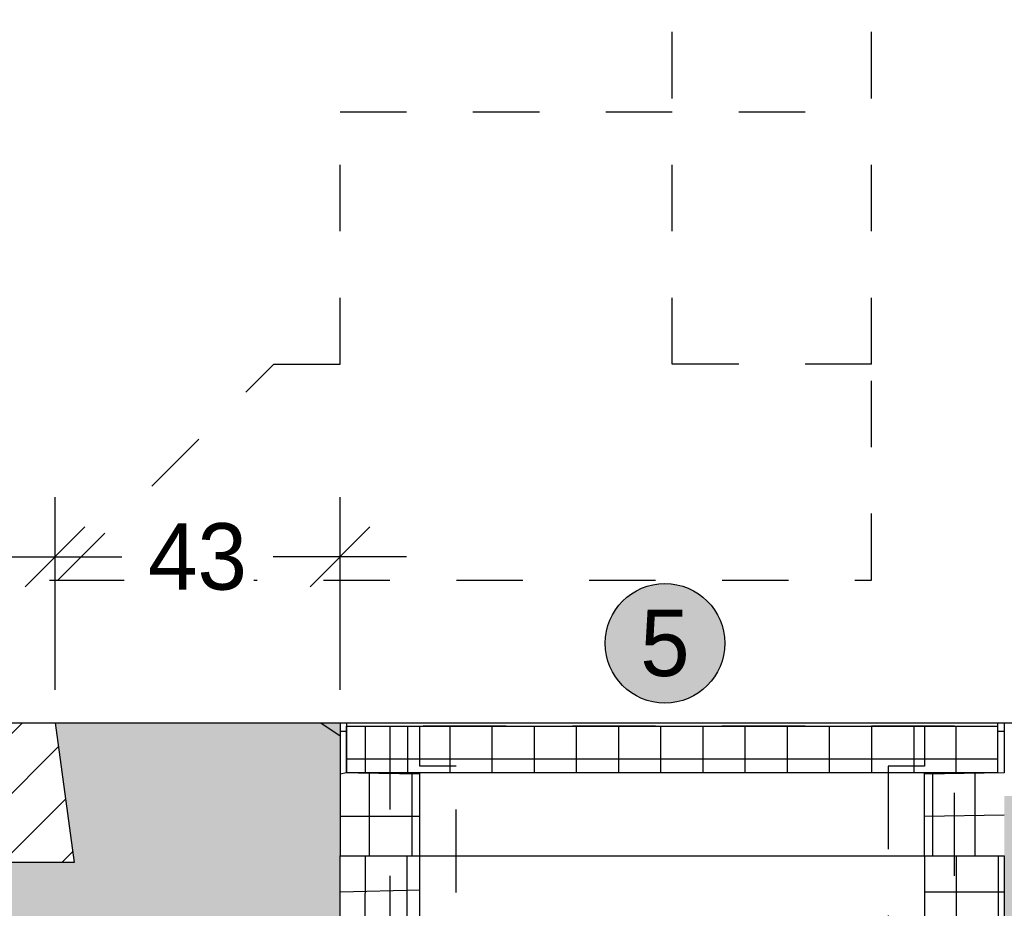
# Model space of a CAD drawing. Header units: metres. Extents: x -8 to 484, y -254 to 116.
# Tile 57 of 172: x 27.17 to 28.65, y 43.84 to 45.18. Entities that reach past the tile are written whole.
import ezdxf

# ---------------------------------------------------------------- set-up
doc = ezdxf.new("R2010")
doc.units = ezdxf.units.M
doc.linetypes.add('GESTRICHELT', pattern=[0.75, 0.5, -0.25])
doc.linetypes.add('STRICHLINIE', pattern=[0.75, 0.5, -0.25])
for name, color, linetype in [('GTU_A_Lichtraumprofil', 252, 'Continuous'), ('GTU_B', 253, 'Continuous'), ('GTU_B_Bemaßung', 253, 'Continuous'), ('GTU_P', 1, 'Continuous'), ('GTU_P_Baugrube', 11, 'Continuous'), ('GTU_P_Bemaßung', 1, 'Continuous'), ('GTU_P_Beschriftung', 1, 'Continuous')]:
    doc.layers.add(name, color=color, linetype=linetype)
doc.styles.add('PROVI', font='PROVI.SHX')
doc.dimstyles.new('1zu50', dxfattribs={"dimscale": 0.5, "dimtxt": 0.2, "dimasz": 0.18, "dimexe": 0.18, "dimexo": 0.02, "dimgap": 0.09, "dimtad": 0, "dimtih": 1, "dimtoh": 1, "dimzin": 4, "dimdsep": 46, "dimtxsty": 'PROVI', "dimblk1": 'OBLIQUE', "dimblk2": 'OBLIQUE', "dimsah": 1, "dimcen": 0.3, "dimdle": 0.2, "dimclrd": 256, "dimclre": 256, "dimclrt": 256, "dimadec": 0, "dimazin": 0, "dimtfac": 1, "dimtdec": 4, "dimtofl": 0, "dimtmove": 2, "dimatfit": 3, "dimldrblk": 'NONE', "dimfxl": 0.4, "dimfxlon": 1, "dimtfill": 1, "dimtfillclr": 256, "dimtolj": 1, "dimtzin": 0, "dimlwd": -1, "dimlwe": -1, "dimarcsym": 0})
doc.dimstyles.new('1zu50 (cm)', dxfattribs={"dimscale": 0.5, "dimtxt": 0.2, "dimasz": 0.18, "dimexe": 0.18, "dimexo": 0.02, "dimgap": 0.09, "dimtad": 0, "dimtih": 1, "dimtoh": 1, "dimdec": 0, "dimlfac": 100, "dimzin": 4, "dimdsep": 46, "dimtxsty": 'PROVI', "dimblk1": 'OBLIQUE', "dimblk2": 'OBLIQUE', "dimsah": 1, "dimcen": 0.3, "dimdle": 0.2, "dimclrd": 256, "dimclre": 256, "dimclrt": 256, "dimadec": 0, "dimazin": 0, "dimtfac": 1, "dimtdec": 4, "dimtofl": 0, "dimtmove": 2, "dimatfit": 3, "dimldrblk": 'NONE', "dimfxl": 0.4, "dimfxlon": 1, "dimtfill": 1, "dimtfillclr": 256, "dimtolj": 1, "dimtzin": 0, "dimlwd": -1, "dimlwe": -1, "dimarcsym": 0})

# ---------------------------------------------------------------- blocks, each defined once
blk = doc.blocks.new('Lira_250m GC mit_Ola')
at = {"layer": 'GTU_A_Lichtraumprofil', "linetype": 'STRICHLINIE', "ltscale": 0.2}
for points in [[(0.7499991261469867, 0.05499949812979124), (1.387499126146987, 0.05499949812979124), (1.387499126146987, -0.03800050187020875), (1.462499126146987, -0.03800050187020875), (1.462499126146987, -5.01870208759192e-07), (1.612499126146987, -5.018719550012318e-07), (1.612499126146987, 0.05499949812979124), (2.024999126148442, 0.05499949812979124), (3.249999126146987, 0.05499949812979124), (3.249999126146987, 0.3799994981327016), (3.249999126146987, 3.049999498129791), (2.609999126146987, 4.899999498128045), (-1.110000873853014, 4.899999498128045), (-1.750000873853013, 3.049999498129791), (-1.750000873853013, 0.3799994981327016), (-1.750000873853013, 0.05499949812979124), (-0.5250008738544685, 0.05499949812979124), (-0.1125008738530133, 0.05499949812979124), (-0.1125008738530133, -5.018719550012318e-07), (0.03749912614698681, -5.01870208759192e-07), (0.03749912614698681, -0.03800050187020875), (0.1124991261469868, -0.03800050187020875), (0.1124991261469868, 0.05499949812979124), (0.7499991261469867, 0.05499949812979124)], [(3.249999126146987, 0.3799994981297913), (2.949999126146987, 0.3799994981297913), (2.949999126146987, 3.917186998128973)], [(2.024999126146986, 0.05499949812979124), (2.349999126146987, 0.3799994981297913), (2.449999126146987, 0.3799994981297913), (2.449999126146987, 0.7599994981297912), (3.249999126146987, 0.7599994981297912)]]:
    blk.add_lwpolyline(points, dxfattribs=at)
blk = doc.blocks.new('_OBLIQUE')
at = {"color": 0, "linetype": 'ByBlock'}
blk.add_line((-0.5, -0.5), (0.5, 0.5), dxfattribs=at)
blk = doc.blocks.new('*D26')
at = {"layer": 'Defpoints', "color": 0, "linetype": 'Continuous'}
for p in [(25.9498193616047, 46.6232499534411), (25.9498193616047, 44.33831791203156), (28.4498193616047, 44.33831791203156)]:
    blk.add_point(p, dxfattribs=at)
at = {"layer": 'GTU_B_Bemaßung'}
for p, q in [((25.9498193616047, 46.42324995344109), (25.9498193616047, 46.7132499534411)), ((28.4498193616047, 46.42324995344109), (28.4498193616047, 46.7132499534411)), ((28.5498193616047, 46.6232499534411), (25.84981936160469, 46.6232499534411))]:
    blk.add_line(p, q, dxfattribs=at)
at = {"layer": 'GTU_B_Bemaßung', "linetype": 'Continuous', "xscale": 0.09, "yscale": 0.09, "zscale": 0.09, "rotation": 180}
blk.add_blockref('_OBLIQUE', (25.9498193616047, 46.6232499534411), dxfattribs=at)
at = {"layer": 'GTU_B_Bemaßung', "linetype": 'Continuous', "xscale": 0.09, "yscale": 0.09, "zscale": 0.09}
blk.add_blockref('_OBLIQUE', (28.4498193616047, 46.6232499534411), dxfattribs=at)
at = {"layer": 'GTU_B_Bemaßung', "linetype": 'Continuous', "insert": (27.19885451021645, 46.72324995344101), "char_height": 0.1, "attachment_point": 5, "style": 'PROVI', "bg_fill": 3, "box_fill_scale": 1.1, "bg_fill_color": 256, "bg_fill_true_color": 13158600, "bg_fill_transparency": 0}
blk.add_mtext('\\A1;2.50', dxfattribs=at)
blk = doc.blocks.new('_None')
blk = doc.blocks.new('*D31')
at = {"layer": 'Defpoints', "color": 0, "linetype": 'Continuous'}
for p in [(28.71981936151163, 47.1232499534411), (28.71981936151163, 44.1532499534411), (25.94981936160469, 44.08124995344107)]:
    blk.add_point(p, dxfattribs=at)
at = {"layer": 'GTU_B_Bemaßung', "linetype": 'Continuous'}
for p, q in [((25.94981936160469, 46.92324995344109), (25.94981936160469, 47.2132499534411)), ((28.71981936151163, 46.92324995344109), (28.71981936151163, 47.2132499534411)), ((25.84981936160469, 47.1232499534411), (27.17081936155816, 47.1232499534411)), ((28.81981936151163, 47.1232499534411), (27.49881936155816, 47.1232499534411))]:
    blk.add_line(p, q, dxfattribs=at)
at = {"layer": 'GTU_B_Bemaßung', "linetype": 'Continuous', "xscale": 0.09, "yscale": 0.09, "zscale": 0.09, "rotation": 180}
blk.add_blockref('_OBLIQUE', (25.94981936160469, 47.1232499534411), dxfattribs=at)
at = {"layer": 'GTU_B_Bemaßung', "linetype": 'Continuous', "xscale": 0.09, "yscale": 0.09, "zscale": 0.09}
blk.add_blockref('_OBLIQUE', (28.71981936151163, 47.1232499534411), dxfattribs=at)
at = {"layer": 'GTU_B_Bemaßung', "linetype": 'Continuous', "insert": (27.33481936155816, 47.1232499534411), "char_height": 0.1, "attachment_point": 5, "style": 'PROVI', "bg_fill": 3, "box_fill_scale": 1.1, "bg_fill_color": 256, "bg_fill_true_color": 13158600, "bg_fill_transparency": 0}
blk.add_mtext('\\A1;2.77', dxfattribs=at)
blk = doc.blocks.new('*D32')
at = {"layer": 'Defpoints', "color": 0, "linetype": 'Continuous'}
for p in [(33.05981936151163, 47.1232499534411), (28.71981936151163, 44.1532499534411), (33.05981936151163, 44.1532499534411)]:
    blk.add_point(p, dxfattribs=at)
at = {"layer": 'GTU_B_Bemaßung', "linetype": 'Continuous'}
for p, q in [((28.71981936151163, 46.92324995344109), (28.71981936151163, 47.2132499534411)), ((33.05981936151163, 46.92324995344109), (33.05981936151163, 47.2132499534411)), ((28.61981936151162, 47.1232499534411), (30.71581936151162, 47.1232499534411)), ((33.15981936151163, 47.1232499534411), (31.06381936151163, 47.1232499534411))]:
    blk.add_line(p, q, dxfattribs=at)
at = {"layer": 'GTU_B_Bemaßung', "linetype": 'Continuous', "xscale": 0.09, "yscale": 0.09, "zscale": 0.09, "rotation": 180}
blk.add_blockref('_OBLIQUE', (28.71981936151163, 47.1232499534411), dxfattribs=at)
at = {"layer": 'GTU_B_Bemaßung', "linetype": 'Continuous', "xscale": 0.09, "yscale": 0.09, "zscale": 0.09}
blk.add_blockref('_OBLIQUE', (33.05981936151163, 47.1232499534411), dxfattribs=at)
at = {"layer": 'GTU_B_Bemaßung', "linetype": 'Continuous', "insert": (30.88981936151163, 47.1232499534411), "char_height": 0.1, "attachment_point": 5, "style": 'PROVI', "bg_fill": 3, "box_fill_scale": 1.1, "bg_fill_color": 256, "bg_fill_true_color": 13158600, "bg_fill_transparency": 0}
blk.add_mtext('\\A1;4.34', dxfattribs=at)
blk = doc.blocks.new('*D71')
at = {"layer": 'Defpoints', "color": 0, "linetype": 'Continuous'}
for p in [(27.64981936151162, 47.6232499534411), (27.64981936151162, 44.12324995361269), (25.94981936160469, 44.08124995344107)]:
    blk.add_point(p, dxfattribs=at)
at = {"layer": 'GTU_P_Bemaßung', "linetype": 'Continuous'}
for p, q in [((25.94981936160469, 47.42324995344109), (25.94981936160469, 47.7132499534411)), ((27.64981936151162, 47.42324995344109), (27.64981936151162, 47.7132499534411)), ((25.84981936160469, 47.6232499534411), (26.6486618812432, 47.6232499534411)), ((27.74981936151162, 47.6232499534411), (26.95097684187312, 47.6232499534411))]:
    blk.add_line(p, q, dxfattribs=at)
at = {"layer": 'GTU_P_Bemaßung', "linetype": 'Continuous', "xscale": 0.09, "yscale": 0.09, "zscale": 0.09, "rotation": 180}
blk.add_blockref('_OBLIQUE', (25.94981936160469, 47.6232499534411), dxfattribs=at)
at = {"layer": 'GTU_P_Bemaßung', "linetype": 'Continuous', "xscale": 0.09, "yscale": 0.09, "zscale": 0.09}
blk.add_blockref('_OBLIQUE', (27.64981936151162, 47.6232499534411), dxfattribs=at)
at = {"layer": 'GTU_P_Bemaßung', "linetype": 'Continuous', "insert": (26.79981936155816, 47.6232499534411), "char_height": 0.1, "attachment_point": 5, "style": 'PROVI', "bg_fill": 3, "box_fill_scale": 1.1, "bg_fill_color": 256, "bg_fill_true_color": 13158600, "bg_fill_transparency": 0}
blk.add_mtext('\\A1;1.70', dxfattribs=at)
blk = doc.blocks.new('*D72')
at = {"layer": 'Defpoints', "color": 0, "linetype": 'Continuous'}
for p in [(28.64981936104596, 47.6232499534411), (27.64981936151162, 44.12324995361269), (28.64981936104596, 44.12324995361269)]:
    blk.add_point(p, dxfattribs=at)
at = {"layer": 'GTU_P_Bemaßung', "linetype": 'Continuous'}
for p, q in [((27.64981936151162, 47.42324995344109), (27.64981936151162, 47.7132499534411)), ((28.64981936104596, 47.42324995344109), (28.64981936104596, 47.7132499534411)), ((27.54981936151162, 47.6232499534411), (27.99866188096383, 47.6232499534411)), ((28.74981936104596, 47.6232499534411), (28.30097684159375, 47.6232499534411))]:
    blk.add_line(p, q, dxfattribs=at)
at = {"layer": 'GTU_P_Bemaßung', "linetype": 'Continuous', "xscale": 0.09, "yscale": 0.09, "zscale": 0.09, "rotation": 180}
blk.add_blockref('_OBLIQUE', (27.64981936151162, 47.6232499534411), dxfattribs=at)
at = {"layer": 'GTU_P_Bemaßung', "linetype": 'Continuous', "xscale": 0.09, "yscale": 0.09, "zscale": 0.09}
blk.add_blockref('_OBLIQUE', (28.64981936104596, 47.6232499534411), dxfattribs=at)
at = {"layer": 'GTU_P_Bemaßung', "linetype": 'Continuous', "insert": (28.14981936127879, 47.6232499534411), "char_height": 0.1, "attachment_point": 5, "style": 'PROVI', "bg_fill": 3, "box_fill_scale": 1.1, "bg_fill_color": 256, "bg_fill_true_color": 13158600, "bg_fill_transparency": 0}
blk.add_mtext('\\A1;1.00', dxfattribs=at)
blk = doc.blocks.new('*D73')
at = {"layer": 'Defpoints', "color": 0, "linetype": 'Continuous'}
for p in [(33.98982142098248, 47.6232499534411), (28.64981936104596, 44.12324995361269), (33.98982142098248, 44.12324995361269)]:
    blk.add_point(p, dxfattribs=at)
at = {"layer": 'GTU_P_Bemaßung', "linetype": 'Continuous'}
for p, q in [((28.64981936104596, 47.42324995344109), (28.64981936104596, 47.7132499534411)), ((33.98982142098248, 47.42324995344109), (33.98982142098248, 47.7132499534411)), ((28.54981936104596, 47.6232499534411), (31.15082039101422, 47.6232499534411)), ((34.08982142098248, 47.6232499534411), (31.48882039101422, 47.6232499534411))]:
    blk.add_line(p, q, dxfattribs=at)
at = {"layer": 'GTU_P_Bemaßung', "linetype": 'Continuous', "xscale": 0.09, "yscale": 0.09, "zscale": 0.09, "rotation": 180}
blk.add_blockref('_OBLIQUE', (28.64981936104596, 47.6232499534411), dxfattribs=at)
at = {"layer": 'GTU_P_Bemaßung', "linetype": 'Continuous', "xscale": 0.09, "yscale": 0.09, "zscale": 0.09}
blk.add_blockref('_OBLIQUE', (33.98982142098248, 47.6232499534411), dxfattribs=at)
at = {"layer": 'GTU_P_Bemaßung', "linetype": 'Continuous', "insert": (31.31982039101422, 47.6232499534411), "char_height": 0.1, "attachment_point": 5, "style": 'PROVI', "bg_fill": 3, "box_fill_scale": 1.1, "bg_fill_color": 256, "bg_fill_true_color": 13158600, "bg_fill_transparency": 0}
blk.add_mtext('\\A1;5.34', dxfattribs=at)
blk = doc.blocks.new('GTU_QP_KTB_Kabelaufbauschacht Gr V Deckel')
h = blk.add_hatch()
h.set_pattern_fill('ANSI37', color=256, scale=0.02, angle=45)
h.set_pattern_definition([(90, (31.49834165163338, 9.313225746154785e-10), (-0.0635, 6.938893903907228e-18), []), (180, (31.49834165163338, 9.313225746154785e-10), (-6.938893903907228e-18, -0.0635), [])])
h.paths.add_polyline_path([(2572785.763642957, 5641192.82787024), (2572785.763642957, 5641192.897870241), (2572784.783647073, 5641192.897870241), (2572784.783647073, 5641192.82787024)])
for p, q in [((2572784.783647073, 5641192.897870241), (2572785.763642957, 5641192.897870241)), ((2572784.783647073, 5641192.82787024), (2572784.783647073, 5641192.897870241)), ((2572785.763642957, 5641192.897870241), (2572785.763642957, 5641192.82787024)), ((2572785.763642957, 5641192.82787024), (2572784.783647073, 5641192.82787024))]:
    blk.add_line(p, q)
blk = doc.blocks.new('GTU_QP_KTB_Kabelaufbauschacht Gr V Zwischenrahmen ohne3')
h = blk.add_hatch()
h.set_pattern_fill('ANSI37', color=256, scale=0.02, angle=45)
h.set_pattern_definition([(90, (-3560839.204604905, -5932501.922391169), (-0.06349999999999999, 1.387778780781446e-17), []), (180, (-3560839.204604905, -5932501.922391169), (-1.387778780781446e-17, -0.06349999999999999), [])])
edge = h.paths.add_edge_path()
edge.add_line((-0.3600000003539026, 3.582012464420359e-11), (-0.469004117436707, 3.582012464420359e-11))
edge.add_line((-0.4690041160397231, 3.582012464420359e-11), (-0.4799999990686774, 3.582012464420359e-11))
edge.add_line((-0.4799999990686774, -8.955024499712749e-10), (-0.4799999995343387, 0.3999999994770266))
edge.add_line((-0.48, 0.4000000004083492), (-0.3599999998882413, 0.4000000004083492))
edge.add_line((-0.3599999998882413, 0.4000000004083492), (-0.35999999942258, 3.582012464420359e-11))
h = blk.add_hatch()
h.set_pattern_fill('ANSI37', color=256, scale=0.02, angle=45)
h.set_pattern_definition([(90, (-3560839.204604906, -5932501.922391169), (-0.06349999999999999, 1.387778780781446e-17), []), (180, (-3560839.204604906, -5932501.922391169), (-1.387778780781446e-17, -0.06349999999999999), [])])
edge = h.paths.add_edge_path()
edge.add_line((0.39999999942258, 0.4000000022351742), (0.52, 0.4000000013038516))
edge.add_line((0.5200000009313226, 0.400000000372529), (0.5199999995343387, 0))
edge.add_line((0.5199999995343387, 9.313225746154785e-10), (0.4000000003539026, 9.313225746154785e-10))
edge.add_line((0.3999999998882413, 9.313225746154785e-10), (0.3999999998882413, 0.4000000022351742))
for p, q in [((-0.4799999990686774, -8.955024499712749e-10), (-0.48, 0.4000000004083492)), ((-0.48, 0.4000000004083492), (0.52, 0.4000000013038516)), ((-0.3600000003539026, 3.582012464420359e-11), (-0.3599999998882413, 0.4000000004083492)), ((0.3999999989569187, 0.4000000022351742), (0.3999999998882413, 9.313225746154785e-10)), ((0.52, 0.4000000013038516), (0.5200000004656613, 9.313225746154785e-10)), ((0.5200000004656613, 9.313225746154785e-10), (-0.4799999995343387, -8.596823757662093e-10))]:
    blk.add_line(p, q)
blk = doc.blocks.new('*D199')
at = {"layer": 'Defpoints', "color": 0, "linetype": 'Continuous'}
for p in [(27.64981936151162, 44.3732499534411), (27.22081936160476, 44.1232499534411), (27.64981936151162, 44.12324995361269)]:
    blk.add_point(p, dxfattribs=at)
at = {"layer": 'GTU_P_Bemaßung', "linetype": 'Continuous'}
for p, q in [((27.22081936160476, 44.17324995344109), (27.22081936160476, 44.4632499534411)), ((27.64981936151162, 44.17324995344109), (27.64981936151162, 44.4632499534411)), ((27.12081936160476, 44.3732499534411), (27.32124829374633, 44.3732499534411)), ((27.74981936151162, 44.3732499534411), (27.54939042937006, 44.3732499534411))]:
    blk.add_line(p, q, dxfattribs=at)
at = {"layer": 'GTU_P_Bemaßung', "linetype": 'Continuous', "xscale": 0.09, "yscale": 0.09, "zscale": 0.09, "rotation": 180}
blk.add_blockref('_OBLIQUE', (27.22081936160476, 44.3732499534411), dxfattribs=at)
at = {"layer": 'GTU_P_Bemaßung', "linetype": 'Continuous', "xscale": 0.09, "yscale": 0.09, "zscale": 0.09}
blk.add_blockref('_OBLIQUE', (27.64981936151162, 44.3732499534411), dxfattribs=at)
at = {"layer": 'GTU_P_Bemaßung', "linetype": 'Continuous', "insert": (27.43531936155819, 44.3732499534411), "char_height": 0.1, "attachment_point": 5, "style": 'PROVI', "bg_fill": 3, "box_fill_scale": 1.1, "bg_fill_color": 256, "bg_fill_true_color": 13158600, "bg_fill_transparency": 0}
blk.add_mtext('\\A1;43', dxfattribs=at)

msp = doc.modelspace()

# ---------------------------------------------------------------- hatches: boundary and pattern name
at = {"layer": 'GTU_B'}
h = msp.add_hatch(dxfattribs=at)
h.set_pattern_fill('ANSI31', color=256, scale=0.02, style=0)
h.set_pattern_definition([(45, (18.44997061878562, 39.08331791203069), (-0.04490128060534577, 0.04490128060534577), [])])
h.paths.add_polyline_path([(24.64981936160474, 43.91324995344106), (24.67881936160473, 44.1232499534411), (24.91381936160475, 44.1232499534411), (25.0028193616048, 44.14824995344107), (25.0028193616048, 44.14824995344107), (25.02281936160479, 44.1232499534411), (25.33781936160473, 44.1232499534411), (25.35781936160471, 44.14824995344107), (25.35781936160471, 44.14824995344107), (25.44681936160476, 44.1232499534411), (25.44681936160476, 44.1232499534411), (25.74681936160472, 44.08124995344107), (26.15281936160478, 44.08124995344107), (26.45281936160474, 44.1232499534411), (26.45281936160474, 44.1232499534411), (26.54181936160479, 44.14824995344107), (26.54181936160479, 44.14824995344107), (26.56181936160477, 44.1232499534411), (26.87681936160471, 44.1232499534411), (26.89681936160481, 44.14824995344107), (26.89681936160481, 44.14824995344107), (26.98581936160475, 44.1232499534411), (27.22081936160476, 44.1232499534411), (27.24981936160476, 43.91324995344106)])
at = {"layer": 'GTU_P', "linetype": 'Continuous', "transparency": 33554508}
h = msp.add_hatch(color=256, dxfattribs=at)
h.paths.add_polyline_path([(8.874836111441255, 43.98725837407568), (8.670848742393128, 44.1232499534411), (8.270848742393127, 44.1232499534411), (8.299848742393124, 43.91324995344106), (5.699848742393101, 43.91324995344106), (5.728848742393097, 44.1232499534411), (5.328848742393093, 44.1232499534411), (4.30544333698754, 43.44097968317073), (5.425909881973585, 43.49700301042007), (5.512156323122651, 43.58324945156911), (5.470138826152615, 43.49921445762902), (8.874836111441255, 43.66944932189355), (8.874836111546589, 43.97324995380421)])
h.paths.add_polyline_path([(10.26212694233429, 43.58324945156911), (10.17588050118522, 43.49700301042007), (10.22010944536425, 43.49921445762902)])
h.paths.add_polyline_path([(3.108905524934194, 41.69399481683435), (3.391094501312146, 41.69399481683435), (3.391094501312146, 41.85227908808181), (3.108905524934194, 41.85227908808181)], flags=9)
h.paths.add_polyline_path([(9.233743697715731, 41.69399482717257), (9.515932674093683, 41.69399482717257), (9.515932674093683, 41.85227909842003), (9.233743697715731, 41.85227909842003)], flags=9)
h.paths.add_polyline_path([(13.98372900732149, 41.69399482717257), (14.26591798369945, 41.69399482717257), (14.26591798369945, 41.85227909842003), (13.98372900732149, 41.85227909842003)], flags=9)
h.paths.add_polyline_path([(9.87483610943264, 43.57324995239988), (9.874836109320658, 43.48195079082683), (10.17588050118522, 43.49700301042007), (10.26212694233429, 43.58324945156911), (10.22010944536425, 43.49921445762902), (13.62482142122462, 43.66945005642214), (13.62482142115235, 43.97324995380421), (13.62482142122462, 43.98724858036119), (13.42081936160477, 44.1232499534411), (13.02081936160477, 44.1232499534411), (13.04981936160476, 43.91324995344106), (10.44981936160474, 43.91324995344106), (10.47881936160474, 44.1232499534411), (10.07881936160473, 44.1232499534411), (9.874836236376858, 43.98726120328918), (9.874836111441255, 43.97324995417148)])
h.paths.add_polyline_path([(5.512156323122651, 43.58324945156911), (5.425909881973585, 43.49700301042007), (5.470138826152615, 43.49921445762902)])
h.paths.add_polyline_path([(14.92588050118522, 43.49700301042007), (15.01212694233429, 43.58324945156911), (14.97010944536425, 43.49921445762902), (18.34982142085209, 43.66820005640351), (18.34982142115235, 43.97324995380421), (18.34982142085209, 44.00391524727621), (18.17081936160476, 44.1232499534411), (17.77081936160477, 44.1232499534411), (17.79981936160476, 43.91324995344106), (15.19981936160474, 43.91324995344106), (15.22881936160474, 44.1232499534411), (14.82881936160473, 44.1232499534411), (14.62482154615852, 43.98725140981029), (14.62482142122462, 43.97324995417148), (14.62482142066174, 43.5732499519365), (14.62482141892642, 43.48195005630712)])
h.paths.add_polyline_path([(15.01212694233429, 43.58324945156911), (14.92588050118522, 43.49700301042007), (14.97010944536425, 43.49921445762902)])
h.paths.add_polyline_path([(19.34982142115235, 43.97324995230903), (19.3498214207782, 43.66819985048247), (22.75477559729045, 43.49795214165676), (22.71212694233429, 43.58324945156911), (22.79966891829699, 43.49570747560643), (23.04981936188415, 43.48319995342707), (23.04981936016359, 43.57324995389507), (23.04981936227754, 43.97324995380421), (23.04981936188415, 44.00391661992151), (22.87081936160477, 44.1232499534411), (22.47081936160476, 44.1232499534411), (22.49981936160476, 43.91324995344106), (19.89981936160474, 43.91324995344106), (19.92881936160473, 44.1232499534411), (19.52881936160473, 44.1232499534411), (19.349821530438, 44.00391806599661)])
h.paths.add_polyline_path([(22.79966891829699, 43.49570747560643), (22.71212694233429, 43.58324945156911), (22.75477559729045, 43.49795214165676)])
h.paths.add_polyline_path([(27.64981936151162, 43.92324995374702), (27.64981936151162, 44.04824995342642), (27.64981936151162, 44.12324995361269), (27.62081936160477, 44.1232499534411), (27.22081936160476, 44.1232499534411), (27.24981936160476, 43.91324995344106), (24.64981936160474, 43.91324995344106), (24.67881936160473, 44.1232499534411), (24.27881936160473, 44.1232499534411), (24.04981950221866, 43.97058338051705), (24.04981936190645, 43.67069995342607), (27.50477559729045, 43.49795214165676), (27.46212694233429, 43.58324945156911), (27.54966891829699, 43.49570747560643), (27.64981936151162, 43.4906999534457), (27.64981935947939, 43.52324995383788)])
h.paths.add_polyline_path([(27.54966891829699, 43.49570747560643), (27.46212694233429, 43.58324945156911), (27.50477559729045, 43.49795214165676)])
at = {"layer": 'GTU_P'}
h = msp.add_hatch(dxfattribs=at)
h.set_pattern_fill('ANSI37', color=256, scale=0.02, angle=44.99999999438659)
h.set_pattern_definition([(90, (-2572725.606038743, -5641148.632872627), (-0.0635, 6.221263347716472e-12), []), (180, (-2572725.606038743, -5641148.632872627), (-6.221263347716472e-12, -0.0635), [])])
h.paths.add_polyline_path([(27.76981936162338, 44.04824995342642), (27.6598193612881, 44.0482499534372), (27.65981936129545, 44.12324995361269), (27.64981936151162, 44.12324995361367), (27.64981936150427, 44.04824995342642), (27.64981936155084, 43.92324995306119), (27.76981936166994, 43.92324995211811)])
h = msp.add_hatch(dxfattribs=at)
h.set_pattern_fill('ANSI37', color=256, scale=0.02, angle=44.99999999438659)
h.set_pattern_definition([(90, (-2572725.456038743, -5641148.632872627), (-0.0635, 6.221263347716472e-12), []), (180, (-2572725.456038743, -5641148.632872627), (-6.221263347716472e-12, -0.0635), [])])
h.paths.add_polyline_path([(28.52981936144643, 43.92324995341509), (28.64981936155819, 43.92324995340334), (28.64981936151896, 44.04824995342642), (28.6498193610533, 44.12324995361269), (28.63981936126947, 44.12324995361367), (28.63981936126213, 44.04824995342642), (28.52981936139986, 44.0482499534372)])
at = {"layer": 'GTU_P_Baugrube', "linetype": 'Continuous', "transparency": 33554687}
h = msp.add_hatch(dxfattribs=at)
h.set_pattern_fill('DOTS2', color=256, scale=0.02, style=0)
h.set_pattern_definition([(0, (0.02032, 0.01016), (0, 0.508), [0, -0.508]), (0, (0.18288, 0.02032), (0, 0.508), [0, -0.508]), (0, (0.09144000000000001, 0.13208), (0, 0.508), [0, -0.508]), (0, (0.2032, 0.21336), (0, 0.508), [0, -0.508]), (0, (0.07112, 0.24384), (0, 0.508), [0, -0.508]), (0, (0.11176, 0.36576), (0, 0.508), [0, -0.508]), (0, (0.04064, 0.4572), (0, 0.508), [0, -0.508]), (0, (0.2032, 0.44704), (0, 0.508), [0, -0.508]), (0, (0.32512, 0.46736), (0, 0.508), [0, -0.508]), (0, (0.38608, 0.34544), (0, 0.508), [0, -0.508]), (0, (0.48768, 0.33528), (0, 0.508), [0, -0.508]), (0, (0.48768, 0.1524), (0, 0.508), [0, -0.508]), (0, (0.39624, 0.09144000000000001), (0, 0.508), [0, -0.508]), (0, (0.254, 0.12192), (0, 0.508), [0, -0.508]), (0, (0.34544, 0.21336), (0, 0.508), [0, -0.508]), (0, (0.254, 0.3048), (0, 0.508), [0, -0.508]), (0, (0.46736, 0.02032), (0, 0.508), [0, -0.508])])
h.paths.add_polyline_path([(2.75, 41.92313695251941), (2.150000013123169, 41.92313695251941), (2.150000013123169, 41.62313695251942), (27.49984047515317, 41.62313695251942), (27.49984047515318, 41.82313696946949), (27.64982143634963, 41.82313696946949), (27.64982143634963, 41.92313696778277), (24.04982143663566, 41.92313695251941), (24.04982143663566, 41.87313696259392), (24.19980239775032, 41.87313696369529), (24.19980239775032, 41.67313696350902), (22.89984047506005, 41.67313696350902), (22.89984047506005, 41.87313696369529), (23.04982143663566, 41.87313696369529), (23.04982143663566, 41.92313695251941), (19.34982349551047, 41.92313695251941), (19.34982349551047, 41.87313696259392), (19.49980445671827, 41.87313696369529), (19.49980445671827, 41.67313696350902), (18.19984253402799, 41.67313696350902), (18.19984253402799, 41.87313696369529), (18.34982349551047, 41.87313696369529), (18.34982349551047, 41.92313695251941), (14.62482349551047, 41.92313695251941), (14.62482349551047, 41.87313696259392), (14.77480445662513, 41.87313696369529), (14.77480445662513, 41.67313696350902), (13.47484253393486, 41.67313696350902), (13.47484253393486, 41.87313696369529), (13.62482349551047, 41.87313696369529), (13.62482349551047, 41.92313695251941), (9.874836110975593, 41.92313695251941), (9.874838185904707, 41.92313695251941), (9.874838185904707, 41.87313696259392), (10.02481914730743, 41.87313696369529), (10.02481914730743, 41.67313696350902), (8.724857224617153, 41.67313696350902), (8.724857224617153, 41.87313696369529), (8.874838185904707, 41.87313696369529), (8.874838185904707, 41.92313695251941), (3.75000001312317, 41.92313695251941), (3.75000001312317, 41.8731369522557), (3.899980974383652, 41.87313695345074), (3.899980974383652, 41.67313695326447), (2.60001905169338, 41.67313695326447), (2.60001905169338, 41.87313695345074), (2.75000001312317, 41.87313695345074)])
h.paths.add_polyline_path([(2.150000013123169, 41.92313695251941), (2.75, 41.92313695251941), (2.75000001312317, 41.97313695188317), (2.750000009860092, 42.22313695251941), (2.150000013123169, 42.22313695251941)])
h.paths.add_polyline_path([(2.150000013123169, 42.22313695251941), (2.75, 42.22313695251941), (2.750000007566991, 42.37313695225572), (2.750000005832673, 42.52313695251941), (2.150000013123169, 42.52313695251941)])
h.paths.add_polyline_path([(2.150000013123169, 42.52313695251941), (2.75, 42.52313695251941), (2.750000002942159, 42.77313695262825), (2.749999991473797, 42.82313695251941), (2.150000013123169, 42.82313695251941)])
h.paths.add_polyline_path([(2.75, 43.1231369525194), (2.150000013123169, 43.1231369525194), (2.150000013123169, 42.82313695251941), (2.75, 42.82313695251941)])
h.paths.add_polyline_path([(2.749999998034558, 43.17324995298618), (2.749999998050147, 43.4231369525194), (2.150000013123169, 43.4231369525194), (2.150000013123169, 43.1231369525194), (2.75, 43.1231369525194), (2.749999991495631, 43.17313697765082)])
h.paths.add_polyline_path([(2.75, 43.7231369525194), (2.150000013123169, 43.7231369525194), (2.150000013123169, 43.4231369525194), (2.75, 43.4231369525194), (2.749999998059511, 43.57324995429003)])
h.paths.add_polyline_path([(2.75, 44.02313695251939), (2.150000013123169, 44.02313695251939), (2.150000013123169, 43.7231369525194), (2.75, 43.7231369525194), (2.750000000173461, 43.97324995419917)])
h.paths.add_polyline_path([(2.150000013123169, 44.02313695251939), (2.75, 44.02313695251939), (2.75, 44.04824995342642), (2.75, 44.12324995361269), (2.150000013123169, 44.12324995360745)])
h.paths.add_polyline_path([(3.749999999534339, 44.12324995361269), (3.749999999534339, 44.04824995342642), (3.75, 44.01395704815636), (5.279631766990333, 44.09043863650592), (5.328848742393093, 44.1232499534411)])
h.paths.add_polyline_path([(3.750000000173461, 43.97324995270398), (3.749999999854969, 43.7135822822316), (4.792537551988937, 43.76570915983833), (5.279631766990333, 44.09043863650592), (3.749999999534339, 44.01395704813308)])
h.paths.add_polyline_path([(3.749999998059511, 43.57324995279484), (3.749999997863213, 43.4132075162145), (4.30544333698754, 43.44097968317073), (4.792537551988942, 43.76570915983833), (3.749999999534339, 43.71358228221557)])
h.paths.add_polyline_path([(3.749999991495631, 43.17313697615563), (3.749999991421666, 43.11283274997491), (8.874836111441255, 43.36907455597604), (8.87483610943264, 43.57324995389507), (8.874836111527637, 43.66944932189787), (4.30544333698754, 43.44097968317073), (3.749999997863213, 43.4132075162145), (3.749999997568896, 43.17324995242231)])
h.paths.add_polyline_path([(8.874836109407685, 43.17324995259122), (8.8748361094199, 43.36907455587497), (3.749999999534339, 43.11283275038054), (3.749999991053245, 42.81245798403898), (8.874836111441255, 43.06869979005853), (8.874836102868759, 43.17313697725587)])
h.paths.add_polyline_path([(8.874836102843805, 42.77313697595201), (8.874836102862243, 43.06869978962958), (3.749999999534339, 42.81245798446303), (3.749999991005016, 42.7731369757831), (3.750000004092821, 42.62324994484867), (3.750054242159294, 42.6232499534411), (5.973334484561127, 42.62324994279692), (8.874836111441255, 42.76832502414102), (8.874838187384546, 42.76832502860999), (8.874838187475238, 42.77313697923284)])
h.paths.add_polyline_path([(8.874836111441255, 42.76832502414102), (5.973334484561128, 42.62324994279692), (8.874836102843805, 42.62324992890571), (8.874838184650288, 42.62324997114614), (8.874838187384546, 42.76832502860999)])
h.paths.add_polyline_path([(9.874838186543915, 42.7731369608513), (9.874838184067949, 42.62324992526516), (10.72330467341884, 42.62324992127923), (13.62482142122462, 42.7683257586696), (13.62482349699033, 42.76832586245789), (13.624823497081, 42.77313697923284), (13.62482141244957, 42.77313697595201), (13.62482141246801, 43.06870052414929), (9.874836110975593, 42.88120125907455), (9.874836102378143, 42.77313697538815)])
h.paths.add_polyline_path([(9.874836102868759, 43.17313697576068), (9.874836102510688, 42.88120125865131), (13.62482142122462, 43.06870052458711), (13.62482141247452, 43.17313697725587), (13.62482141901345, 43.17324995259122), (13.62482141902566, 43.36907529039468), (9.874836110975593, 43.18157602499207), (9.874836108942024, 43.17324995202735)])
h.paths.add_polyline_path([(13.6248214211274, 43.57324995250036), (13.6248214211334, 43.66945005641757), (9.874836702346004, 43.4819508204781), (9.874836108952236, 43.1815760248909), (13.62482142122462, 43.36907529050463)])
h.paths.add_polyline_path([(13.62482142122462, 42.7683257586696), (10.72330467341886, 42.62324992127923), (13.62482141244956, 42.62324990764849), (13.62482349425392, 42.62313697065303), (13.62482349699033, 42.76832586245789)])
h.paths.add_polyline_path([(14.62482349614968, 42.7731369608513), (14.62482349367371, 42.62324990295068), (15.47330467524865, 42.62324989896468), (18.34982349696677, 42.76707586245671), (18.349823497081, 42.77313697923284), (18.34982141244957, 42.77313697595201), (18.34982141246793, 43.06745052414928), (14.62483611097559, 42.88120125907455), (14.62482141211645, 42.88120052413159), (14.62482141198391, 42.77313697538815)])
h.paths.add_polyline_path([(14.62482141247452, 43.17313697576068), (14.62482141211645, 42.88120052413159), (14.62483611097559, 42.88120125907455), (18.34982141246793, 43.06745052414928), (18.34982141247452, 43.17313697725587), (18.34982141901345, 43.17324995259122), (18.34982141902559, 43.36782529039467), (14.62483611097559, 43.18157602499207), (14.624821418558, 43.18157529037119), (14.62482141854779, 43.17324995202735)])
h.paths.add_polyline_path([(14.62483611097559, 43.18157602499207), (18.34982141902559, 43.36782529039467), (18.3498214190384, 43.57324995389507), (18.34982142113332, 43.66820005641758), (14.62482201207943, 43.48195008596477), (14.624821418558, 43.18157529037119)])
h.paths.add_polyline_path([(18.34982349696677, 42.76707586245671), (15.47330467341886, 42.62324992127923), (18.349823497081, 42.62324988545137)])
h.paths.add_polyline_path([(22.22633513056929, 42.6232498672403), (19.34982184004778, 42.76707553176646), (19.34982349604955, 42.76707551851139), (19.34982349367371, 42.62324988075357), (19.34982558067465, 42.62324988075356)])
h.paths.add_polyline_path([(23.04981935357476, 42.77313697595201), (23.04981935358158, 42.88245042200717), (19.34982184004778, 43.06745029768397), (19.34982141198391, 42.77313697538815), (19.34982349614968, 42.7731369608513), (19.34982349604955, 42.76707551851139), (19.34982184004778, 42.76707553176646), (22.22633513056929, 42.6232498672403), (23.04982143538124, 42.62324986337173), (23.04982143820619, 42.77313697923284)])
h.paths.add_polyline_path([(23.04981936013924, 43.1828251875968), (19.34982184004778, 43.36782506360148), (19.34982141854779, 43.17324995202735), (19.34982141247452, 43.17313697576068), (19.34982141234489, 43.06745029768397), (23.04981935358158, 42.88245042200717), (23.04981935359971, 43.17313697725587), (23.04981936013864, 43.17324995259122)])
h.paths.add_polyline_path([(19.34982184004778, 43.36782506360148), (23.04981936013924, 43.1828251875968), (23.04981936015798, 43.48319995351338), (19.34982184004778, 43.66819982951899), (19.34982142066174, 43.5732499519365)])
h.paths.add_polyline_path([(26.97633513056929, 42.6232498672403), (24.04982143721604, 42.76957555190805), (24.0498214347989, 42.62324985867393)])
h.paths.add_polyline_path([(24.04982143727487, 42.7731369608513), (24.04982143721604, 42.76957555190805), (26.97633513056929, 42.6232498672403), (27.64981935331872, 42.62324984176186), (27.64982143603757, 42.62324984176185), (27.64982143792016, 42.72313698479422), (27.64981935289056, 42.72313697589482), (27.64981935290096, 42.88995042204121), (24.04981935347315, 43.0699504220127), (24.0498193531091, 42.77313697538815)])
h.paths.add_polyline_path([(24.04981935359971, 43.17313697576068), (24.04981935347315, 43.0699504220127), (27.64981935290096, 42.88995042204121), (27.64981935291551, 43.12313697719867), (27.64981935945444, 43.12324995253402), (27.64981935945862, 43.19032518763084), (24.0498193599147, 43.37032518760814), (24.04981935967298, 43.17324995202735)])
h.paths.add_polyline_path([(24.0498193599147, 43.37032518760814), (27.64981935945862, 43.19032518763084), (27.64981935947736, 43.49069995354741), (24.04981977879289, 43.67069993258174), (24.04981936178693, 43.5732499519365)])
h.paths.add_polyline_path([(28.64982143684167, 42.52369891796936), (33.9898214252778, 42.52369891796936), (33.98982142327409, 42.72313695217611), (33.98982141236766, 42.82313695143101), (28.64982143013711, 42.82313698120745), (28.64981935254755, 42.82313698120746), (28.6498193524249, 42.72313697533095), (28.64982143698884, 42.72313696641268)])
h.paths.add_polyline_path([(28.64981935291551, 43.12313697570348), (28.64981935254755, 42.82313698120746), (28.64982143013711, 42.82313698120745), (33.9898214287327, 42.82313695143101), (33.98982141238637, 43.12313697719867), (28.6498214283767, 43.12313698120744)])
h.paths.add_polyline_path([(33.98982142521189, 43.423136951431), (28.6498214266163, 43.42313698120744), (28.6498193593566, 43.42313698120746), (28.64981935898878, 43.12324995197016), (28.6498214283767, 43.12313698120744), (33.9898214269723, 43.12313695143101), (33.9898214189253, 43.12324995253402)])
h.paths.add_polyline_path([(28.6498214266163, 43.42313698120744), (33.98982142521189, 43.423136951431), (33.98982141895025, 43.52324995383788), (33.98982142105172, 43.72324995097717), (28.6498214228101, 43.72324998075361), (28.64981936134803, 43.72324998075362), (28.64981936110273, 43.5232499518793), (28.6498193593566, 43.42313698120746)])
h.paths.add_polyline_path([(28.64981936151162, 44.01324995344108), (28.64981936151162, 43.92324995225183), (28.64981936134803, 43.72324998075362), (28.6498214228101, 43.72324998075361), (33.9898214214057, 43.72324995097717), (33.9898214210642, 43.92324995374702), (33.98982142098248, 44.023136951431), (33.12487586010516, 44.02313695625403), (33.12981936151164, 44.01324995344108)])
h.paths.add_polyline_path([(33.98982142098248, 44.023136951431), (33.98982142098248, 44.04824995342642), (33.98982142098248, 44.12324995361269), (33.07481936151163, 44.1232499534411), (33.12487586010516, 44.02313695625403)])
h.paths.add_polyline_path([(34.98982142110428, 44.02313695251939), (35.58982143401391, 44.02313695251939), (35.58982143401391, 44.12324995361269), (34.98982142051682, 44.12324995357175), (34.98982142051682, 44.04824995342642)])
h.paths.add_polyline_path([(34.98982142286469, 43.7231369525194), (35.58982143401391, 43.7231369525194), (35.58982143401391, 44.02313695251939), (34.98982142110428, 44.02313695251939), (34.98982142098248, 43.92324995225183)])
h.paths.add_polyline_path([(34.98982142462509, 43.4231369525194), (35.58982143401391, 43.4231369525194), (35.58982143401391, 43.7231369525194), (34.98982142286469, 43.7231369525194), (34.98982142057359, 43.5232499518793)])
h.paths.add_polyline_path([(35.58982143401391, 43.4231369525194), (34.98982142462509, 43.4231369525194), (34.98982141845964, 43.12324995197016), (34.9898214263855, 43.1231369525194), (35.58982143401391, 43.1231369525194)])
h.paths.add_polyline_path([(35.58982143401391, 43.1231369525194), (34.9898214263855, 43.1231369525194), (34.98982141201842, 42.82313695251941), (35.58982143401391, 42.82313695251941)])
h.paths.add_polyline_path([(34.98982142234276, 42.72313696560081), (34.98982142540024, 42.52313695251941), (35.58982143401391, 42.52313695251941), (35.58982143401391, 42.82313695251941), (34.9898214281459, 42.82313695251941)])
h.paths.add_polyline_path([(34.98982143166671, 42.22313695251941), (35.58982143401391, 42.22313695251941), (35.58982143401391, 42.52313695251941), (34.9898214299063, 42.52313695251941), (34.9898214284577, 42.32313696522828)])
h.paths.add_polyline_path([(34.98982143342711, 41.92313695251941), (35.58982143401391, 41.92313695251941), (35.58982143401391, 42.22313695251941), (34.98982143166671, 42.22313695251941)])
h.paths.add_polyline_path([(34.98982143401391, 41.92313695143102), (34.98982143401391, 41.82313695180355), (35.13980239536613, 41.82313695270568), (35.13980239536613, 41.62313695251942), (35.58982143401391, 41.62313695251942), (35.58982143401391, 41.92313695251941)])
h.paths.add_polyline_path([(33.98982143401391, 41.82313695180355), (33.98982143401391, 41.92313695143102), (28.64982143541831, 41.92313698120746), (28.64982143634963, 41.8231369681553), (28.79980239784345, 41.82313696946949), (28.79980239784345, 41.62313696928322), (33.83984047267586, 41.62313695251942), (33.83984047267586, 41.82313695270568)])
h.paths.add_polyline_path([(33.98982142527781, 42.00428105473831), (28.64982143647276, 42.00428112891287), (28.64982143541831, 41.92313698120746), (33.98982143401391, 41.92313695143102)])
h.paths.add_polyline_path([(27.64981935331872, 42.00428114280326), (24.0498214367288, 42.00428119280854), (24.04982143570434, 41.97313697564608), (24.04982143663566, 41.92313695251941), (27.64982143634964, 41.92313696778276), (27.64982143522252, 42.00428114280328)])
h.paths.add_polyline_path([(23.04981935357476, 42.00428120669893), (19.34982558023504, 42.0042812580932), (19.34982349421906, 42.00428125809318), (19.34982349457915, 41.97313697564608), (19.34982349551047, 41.92313695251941), (23.04982143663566, 41.92313695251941), (23.04982143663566, 41.97313696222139), (23.04982143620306, 42.00428120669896)])
h.paths.add_polyline_path([(14.62482349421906, 42.00428132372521), (14.62482349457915, 41.97313697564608), (14.62482349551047, 41.92313695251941), (18.34982349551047, 41.92313695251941), (18.34982349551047, 41.97313696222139), (18.34982349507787, 42.0042812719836)])
h.paths.add_polyline_path([(8.874838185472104, 42.0042814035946), (3.750054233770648, 42.00428147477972), (3.750000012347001, 42.00428147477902), (3.750000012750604, 41.97313696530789), (3.75000001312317, 41.92313695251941), (8.874838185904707, 41.92313695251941), (8.874838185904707, 41.97313696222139)])
h.paths.add_polyline_path([(9.874838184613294, 42.00428138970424), (9.874838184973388, 41.97313697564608), (9.874838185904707, 41.92313695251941), (9.874836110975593, 41.92313695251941), (13.62482349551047, 41.92313695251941), (13.62482349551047, 41.97313696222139), (13.62482349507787, 42.00428133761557), (13.62482141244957, 42.0042813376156)])

# ---------------------------------------------------------------- linework, layer by layer
at = {"layer": 'GTU_B', "flags": 128}
msp.add_lwpolyline([(24.64981936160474, 43.91324995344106), (24.67881936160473, 44.1232499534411), (24.91381936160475, 44.1232499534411), (25.0028193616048, 44.14824995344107), (25.02281936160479, 44.1232499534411), (25.33781936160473, 44.1232499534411), (25.35781936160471, 44.14824995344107), (25.44681936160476, 44.1232499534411), (25.74681936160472, 44.08124995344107), (26.15281936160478, 44.08124995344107), (26.45281936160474, 44.1232499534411), (26.54181936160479, 44.14824995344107), (26.56181936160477, 44.1232499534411), (26.87681936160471, 44.1232499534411), (26.89681936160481, 44.14824995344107), (26.98581936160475, 44.1232499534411), (27.22081936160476, 44.1232499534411), (27.24981936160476, 43.91324995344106), (24.64981936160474, 43.91324995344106)], dxfattribs=at)
at = {"layer": 'GTU_P', "linetype": 'Continuous'}
msp.add_line((27.62081936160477, 44.1232499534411), (28.70481936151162, 44.1232499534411), dxfattribs=at)
at = {"layer": 'GTU_P'}
for p, q in [((27.64981936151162, 44.12324995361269), (27.64981936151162, 44.04824995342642)), ((27.6598193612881, 44.12324995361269), (27.6598193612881, 44.04824995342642)), ((28.63981936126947, 44.12324995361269), (28.63981936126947, 44.04824995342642)), ((28.64981936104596, 44.12324995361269), (28.64981936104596, 44.04824995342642)), ((27.64981936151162, 44.04824995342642), (27.64981936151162, 43.92324995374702)), ((28.63981936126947, 44.04824995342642), (27.6598193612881, 44.04824995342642)), ((27.76981936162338, 43.9232499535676), (27.76981936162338, 44.04824995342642)), ((28.52981936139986, 43.92324995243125), (28.52981936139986, 44.04824995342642)), ((27.64981936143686, 43.92324995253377), (28.64981936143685, 43.92324995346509))]:
    msp.add_line(p, q, dxfattribs=at)
at = {"layer": 'GTU_P', "linetype": 'STRICHLINIE'}
msp.add_lwpolyline([(27.22081936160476, 44.1232499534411), (27.62081936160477, 44.1232499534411), (27.62081936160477, 44.1232499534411), (27.64981936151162, 44.10391662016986)], dxfattribs=at)
at = {"layer": 'GTU_P', "linetype": 'GESTRICHELT', "ltscale": 0.25}
msp.add_lwpolyline([(27.72481730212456, 44.11824995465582), (27.72481730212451, 43.21824995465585), (28.57481730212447, 43.21824995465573), (28.57481730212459, 44.11824995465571)], close=True, dxfattribs=at)
msp.add_lwpolyline([(28.52981730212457, 44.11824995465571), (28.52981730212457, 44.05824995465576), (28.47481730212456, 44.05824995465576), (28.47481730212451, 43.41824995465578), (28.37481730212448, 43.31824995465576), (27.9248173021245, 43.31824995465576), (27.82481730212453, 43.41824995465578), (27.82481730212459, 44.05824995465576), (27.76981730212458, 44.05824995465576), (27.76981730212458, 44.11824995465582)], dxfattribs=at)

# ---------------------------------------------------------------- block references
at = {"layer": 'GTU_A_Lichtraumprofil'}
msp.add_blockref('Lira_250m GC mit_Ola', (25.19997149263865, 44.28331841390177), dxfattribs=at)
at = {"layer": 'GTU_P'}
for name, p, rotation in [('GTU_QP_KTB_Kabelaufbauschacht Gr V Deckel', (-2572757.124380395, -5641148.779368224), 359.9999999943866), ('GTU_QP_KTB_Kabelaufbauschacht Gr V Zwischenrahmen ohne3', (28.12981936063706, 43.52324995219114), 359.9999998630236)]:
    msp.add_blockref(name, p, dxfattribs=dict(at, rotation=rotation))

# ---------------------------------------------------------------- next in the draw order: dimensions: what is measured, and where the dimension line sits
at = {"layer": 'GTU_B_Bemaßung'}
dim = msp.add_linear_dim(base=(25.9498193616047, 46.6232499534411), p1=(28.4498193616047, 44.33831791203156), p2=(25.9498193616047, 44.33831791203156), dimstyle='1zu50', override={"dimclrd": 256, "dimclre": 256, "dimclrt": 256}, dxfattribs=at)
dim.commit()
dim.dimension.update_dxf_attribs({"geometry": '*D26', "text_midpoint": (27.19885451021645, 46.72324995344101), "dimtype": 160})

# ---------------------------------------------------------------- next in the draw order: dimensions: what is measured, and where the dimension line sits
at = {"layer": 'GTU_B_Bemaßung', "linetype": 'Continuous'}
dim = msp.add_linear_dim(base=(28.71981936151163, 47.1232499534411), p1=(25.94981936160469, 44.08124995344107), p2=(28.71981936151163, 44.1532499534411), dimstyle='1zu50', dxfattribs=at)
dim.commit()
dim.dimension.update_dxf_attribs({"geometry": '*D31', "text_midpoint": (27.33481936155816, 47.1232499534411)})

# ---------------------------------------------------------------- next in the draw order: dimensions: what is measured, and where the dimension line sits
dim = msp.add_linear_dim(base=(33.05981936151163, 47.1232499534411), p1=(28.71981936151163, 44.1532499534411), p2=(33.05981936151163, 44.1532499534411), dimstyle='1zu50', dxfattribs=at)
dim.commit()
dim.dimension.update_dxf_attribs({"geometry": '*D32', "text_midpoint": (30.88981936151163, 47.1232499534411)})
at = {"layer": 'GTU_P_Bemaßung', "linetype": 'Continuous'}
dim = msp.add_linear_dim(base=(27.64981936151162, 47.6232499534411), p1=(25.94981936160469, 44.08124995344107), p2=(27.64981936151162, 44.12324995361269), dimstyle='1zu50', dxfattribs=at)
dim.commit()
dim.dimension.update_dxf_attribs({"geometry": '*D71', "text_midpoint": (26.79981936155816, 47.6232499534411)})

# ---------------------------------------------------------------- next in the draw order: dimensions: what is measured, and where the dimension line sits
dim = msp.add_linear_dim(base=(28.64981936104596, 47.6232499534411), p1=(27.64981936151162, 44.12324995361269), p2=(28.64981936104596, 44.12324995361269), dimstyle='1zu50', dxfattribs=at)
dim.commit()
dim.dimension.update_dxf_attribs({"geometry": '*D72', "text_midpoint": (28.14981936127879, 47.6232499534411)})

# ---------------------------------------------------------------- next in the draw order: hatches: boundary and pattern name
at = {"layer": 'GTU_P_Beschriftung', "true_color": 0xffffff}
msp.add_hatch(color=7, dxfattribs=at).paths.add_polyline_path([(28.22892636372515, 44.24317919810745, 1), (28.04892636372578, 44.24317919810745, 1)])

# ---------------------------------------------------------------- next in the draw order: linework, layer by layer
at = {"layer": 'GTU_P_Beschriftung'}
msp.add_circle((28.13892636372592, 44.24317919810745), 0.09, dxfattribs=at)

# ---------------------------------------------------------------- next in the draw order: texts
at = {"layer": 'GTU_P_Beschriftung', "insert": (28.13892636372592, 44.24317919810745), "char_height": 0.1, "attachment_point": 5, "style": 'PROVI'}
msp.add_mtext('5', dxfattribs=at)

# ---------------------------------------------------------------- next in the draw order: dimensions: what is measured, and where the dimension line sits
at = {"layer": 'GTU_P_Bemaßung', "linetype": 'Continuous'}
for base, p1, p2, dimstyle, picture, middle in [((33.98982142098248, 47.6232499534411), (28.64981936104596, 44.12324995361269), (33.98982142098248, 44.12324995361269), '1zu50', '*D73', (31.31982039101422, 47.6232499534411)), ((27.64981936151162, 44.3732499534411), (27.22081936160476, 44.1232499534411), (27.64981936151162, 44.12324995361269), '1zu50 (cm)', '*D199', (27.43531936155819, 44.3732499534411))]:
    dim = msp.add_linear_dim(base=base, p1=p1, p2=p2, dimstyle=dimstyle, dxfattribs=at)
    dim.commit()
    dim.dimension.update_dxf_attribs({"geometry": picture, "text_midpoint": middle})

doc.saveas('drawing.dxf')
